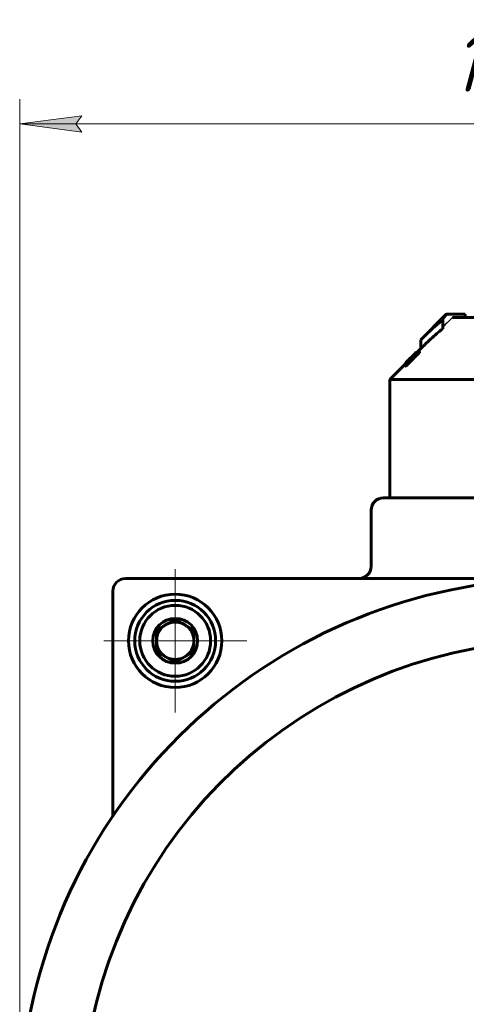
# Model space of a CAD drawing. Header units: millimetres. Extents: x 0 to 841, y 0 to 594.
# Tile 20 of 26: x 595 to 631, y 320 to 399. Entities that reach past the tile are written whole.
import ezdxf

# ---------------------------------------------------------------- set-up
doc = ezdxf.new("R2010")
doc.units = ezdxf.units.MM
for name, pattern in [('K5LT-1', [0]), ('K5LT_AXLED', [12, 7.5, -1.5, 1.5, -1.5]), ('K5LT_BASIC', [0]), ('K5LT_THIN', [0])]:
    doc.linetypes.add(name, pattern=pattern)
doc.layers.add('Системный слой', color=7, linetype='Continuous')
doc.layers.add('Системный слой (1)', color=7, linetype='Continuous', true_color=0x6c6c6c)
doc.styles.add('KDIMTEXTSTYLE', font='txt', dxfattribs={"width": 0.96, "oblique": 15, "height": 5})
doc.styles.add('KTEXTSTYLE', font='txt', dxfattribs={"width": 0.96, "height": 5})
doc.dimstyles.new('KDIMSTYLE (0.50)', dxfattribs={"dimtxt": 5, "dimasz": 1, "dimexe": 2, "dimexo": 0, "dimgap": 1, "dimtad": 1, "dimlfac": 2, "dimtxsty": 'KDIMTEXTSTYLE', "dimsah": 1, "dimcen": 0, "dimdle": 1, "dimadec": 0, "dimazin": 0, "dimtfac": 0.667, "dimtmove": 0, "dimatfit": 3, "dimfxl": 1, "dimtvp": 1, "dimtolj": 1, "dimtzin": 0, "dimarcsym": 0})

# ---------------------------------------------------------------- blocks, each defined once
blk = doc.blocks.new('U52')
at = {"layer": 'Системный слой (1)', "color": 150, "linetype": 'K5LT_BASIC', "lineweight": 60, "true_color": 0x0080ff}
for p, q in [((627.085, 372.261), (627.082, 372.258)), ((627.086, 372.262), (627.085, 372.261)), ((627.086, 372.262), (627.086, 372.263)), ((627.086, 372.263), (627.086, 372.262))]:
    blk.add_line(p, q, dxfattribs=at)
blk = doc.blocks.new('U53')
at = {"layer": 'Системный слой (1)', "color": 150, "linetype": 'K5LT_BASIC', "lineweight": 60, "true_color": 0x0080ff}
for p, q in [((626.24, 371.311), (626.244, 371.309)), ((626.244, 371.309), (626.255, 371.316)), ((626.255, 371.316), (626.278, 371.333))]:
    blk.add_line(p, q, dxfattribs=at)
blk = doc.blocks.new('U54')
at = {"layer": 'Системный слой (1)', "color": 150, "linetype": 'K5LT_BASIC', "lineweight": 60, "true_color": 0x0080ff}
for p, q in [((626.233, 371.39), (626.234, 371.392)), ((626.233, 371.389), (626.233, 371.39)), ((626.234, 371.392), (626.236, 371.395))]:
    blk.add_line(p, q, dxfattribs=at)
blk = doc.blocks.new('U55')
at = {"layer": 'Системный слой (1)', "color": 150, "linetype": 'K5LT_BASIC', "lineweight": 60, "true_color": 0x0080ff}
for p, q in [((627.086, 372.246), (627.094, 372.252)), ((627.094, 372.252), (627.099, 372.255)), ((627.099, 372.255), (627.1, 372.254))]:
    blk.add_line(p, q, dxfattribs=at)
blk = doc.blocks.new('U57')
at = {"layer": 'Системный слой (1)', "color": 150, "linetype": 'K5LT_BASIC', "lineweight": 60, "true_color": 0x0080ff}
for p, q in [((626.236, 371.342), (626.238, 371.343)), ((626.236, 371.341), (626.236, 371.342)), ((626.238, 371.343), (626.24, 371.345))]:
    blk.add_line(p, q, dxfattribs=at)
blk = doc.blocks.new('U58')
at = {"layer": 'Системный слой (1)', "color": 150, "linetype": 'K5LT_BASIC', "lineweight": 60, "true_color": 0x0080ff}
for p, q in [((627.107, 372.213), (627.475, 372.581)), ((624.975, 370.081), (626.236, 371.342))]:
    blk.add_line(p, q, dxfattribs=at)
blk = doc.blocks.new('U59')
at = {"layer": 'Системный слой (1)', "color": 150, "linetype": 'K5LT_BASIC', "lineweight": 60, "true_color": 0x0080ff}
for p, q in [((627.285, 372.392), (627.295, 372.402)), ((627.295, 372.402), (627.305, 372.412)), ((627.305, 372.412), (627.315, 372.421))]:
    blk.add_line(p, q, dxfattribs=at)
blk = doc.blocks.new('U70')
at = {"layer": 'Системный слой (1)', "color": 150, "linetype": 'K5LT_BASIC', "lineweight": 60, "true_color": 0x0080ff}
for p, q in [((626.631, 371.807), (627.067, 372.243)), ((626.261, 371.438), (626.437, 371.614))]:
    blk.add_line(p, q, dxfattribs=at)
blk = doc.blocks.new('U72')
at = {"layer": 'Системный слой (1)', "color": 150, "linetype": 'K5LT_BASIC', "lineweight": 60, "true_color": 0x0080ff}
for p, q in [((627.051, 372.102), (627.076, 372.131)), ((627.076, 372.131), (627.097, 372.156)), ((627.097, 372.156), (627.107, 372.171))]:
    blk.add_line(p, q, dxfattribs=at)
blk = doc.blocks.new('U78')
at = {"layer": 'Системный слой (1)', "color": 150, "linetype": 'K5LT_BASIC', "lineweight": 60, "true_color": 0x0080ff}
for p, q in [((626.543, 371.624), (626.519, 371.599)), ((626.568, 371.649), (626.543, 371.624)), ((626.593, 371.675), (626.568, 371.649))]:
    blk.add_line(p, q, dxfattribs=at)
blk = doc.blocks.new('D12')
at = {"layer": 'Системный слой (1)'}
for points in [[(600.225, 389.971), (599.725, 390.629), (600.225, 391.288), (595.225, 390.629)], [(674.725, 390.629), (669.725, 391.288), (670.225, 390.629), (669.725, 389.971)]]:
    blk.add_hatch(color=7, dxfattribs=at).paths.add_polyline_path(points)
at = {"layer": 'Системный слой (1)', "color": 7, "linetype": 'K5LT_THIN', "lineweight": 18}
for p, q in [((595.225, 310.581), (595.225, 392.629)), ((674.725, 340.012), (674.725, 392.629)), ((595.225, 390.629), (600.225, 391.288)), ((600.225, 391.288), (599.725, 390.629)), ((670.225, 390.629), (669.725, 391.288)), ((669.725, 391.288), (674.725, 390.629)), ((600.225, 389.971), (595.225, 390.629)), ((674.725, 390.629), (595.225, 390.629)), ((599.725, 390.629), (600.225, 389.971)), ((674.725, 390.629), (669.725, 389.971)), ((669.725, 389.971), (670.225, 390.629))]:
    blk.add_line(p, q, dxfattribs=at)
blk.add_wipeout([(630.03, 391.629), (630.03, 399.011), (639.524, 399.011), (639.524, 391.629)]).dxf.layer = 'Системный слой (1)'
at = {"layer": 'Системный слой (1)', "color": 7, "insert": (630.03, 398.217), "char_height": 5, "attachment_point": 1, "style": 'KTEXTSTYLE'}
blk.add_mtext('\\fArial|b0|c204|p34;\\H5.0;\\W1.000;\\Q15;\\fGOST Type AU|b0|i0|c204|p34;\\Q15;\\W0.960;159', dxfattribs=at)
blk = doc.blocks.new('KDIMARROW_01')
at = {"layer": 'Системный слой'}
blk.add_hatch(color=0, dxfattribs=at).paths.add_polyline_path([(-5, -0.658), (0, 0), (-5, 0.658), (-4.5, 0)])
at = {"layer": 'Системный слой', "color": 0, "linetype": 'K5LT_THIN', "lineweight": 18}
for p, q in [((-4.5, 0), (-5, 0.658)), ((-5, 0.658), (0, 0)), ((0, 0), (-5, -0.658)), ((-5, -0.658), (-4.5, 0))]:
    blk.add_line(p, q, dxfattribs=at)
at = {"layer": 'Системный слой (1)', "color": 0, "linetype": 'K5LT_THIN', "lineweight": 18}
blk.add_line((638.725, 310.581), (638.225, 310.581), dxfattribs=at)
blk = doc.blocks.new('U84')
at = {"layer": 'Системный слой (1)', "color": 30, "linetype": 'K5LT_AXLED', "lineweight": 18, "true_color": 0xff8000}
for q in [(607.725, 354.831), (601.975, 349.081), (613.475, 349.081), (607.725, 343.331)]:
    blk.add_line((607.725, 349.081), q, dxfattribs=at)

msp = doc.modelspace()

# ---------------------------------------------------------------- linework, layer by layer
at = {"layer": 'Системный слой (1)', "color": 150, "linetype": 'K5LT_BASIC', "lineweight": 60, "true_color": 0x0080ff}
for p, q in [((627.4746, 373.2877), (629.5175, 375.3306)), ((629.5592, 375.3306), (629.2246, 374.9975)), ((629.5175, 375.3306), (629.5592, 375.3306)), ((631.0242, 375.3306), (629.5592, 375.3306)), ((631.0242, 375.0806), (631.0242, 375.3306)), ((629.2246, 374.9975), (629.2246, 374.8779)), ((629.2246, 374.1708), (629.2246, 374.8779)), ((630.0185, 375.0806), (637.8496, 375.0806)), ((627.4746, 372.5806), (627.4746, 373.2877)), ((626.8677, 372.0443), (626.8594, 372.0361)), ((626.8677, 372.0418), (626.8677, 372.0443)), ((626.9074, 372.0776), (626.8809, 372.0512)), ((626.8809, 372.0405), (626.8809, 372.0512)), ((626.9074, 372.0662), (626.9074, 372.0776)), ((626.9462, 372.0861), (626.9462, 372.0833)), ((627.0206, 372.0785), (627.0206, 372.1384)), ((627.0281, 372.0196), (627.0372, 372.0278)), ((627.0372, 372.0278), (627.2943, 372.2808)), ((627.0818, 372.2584), (627.0666, 372.2433)), ((627.086, 372.2323), (627.086, 372.2621)), ((627.0863, 372.2326), (627.0863, 372.2626)), ((627.0934, 372.0832), (627.0934, 372.112)), ((627.1, 372.2426), (627.1, 372.2541)), ((627.2852, 372.3919), (627.1075, 372.2152)), ((627.1075, 372.244), (627.1075, 372.2418)), ((627.1075, 372.171), (627.1075, 372.2418)), ((627.2943, 372.18), (627.2943, 372.2507)), ((627.3679, 372.2663), (627.3679, 372.337)), ((626.2327, 371.3386), (626.2327, 371.3888)), ((626.236, 371.3415), (626.236, 371.4122)), ((626.2401, 371.3107), (626.2401, 371.3814)), ((626.2434, 371.2318), (626.2434, 371.278)), ((626.2434, 371.1611), (626.2434, 371.2318)), ((626.2476, 371.1643), (626.2476, 371.235)), ((626.279, 371.4301), (626.279, 371.4522)), ((626.3096, 371.3719), (626.3096, 371.4307)), ((626.3393, 371.2401), (626.3393, 371.3108)), ((626.4352, 371.4528), (626.4352, 371.4819)), ((626.4361, 371.6104), (626.4361, 371.6127)), ((626.4534, 371.5644), (626.4452, 371.5562)), ((626.4534, 371.5304), (626.4534, 371.5644)), ((626.484, 371.658), (626.5064, 371.6803)), ((626.5105, 371.6844), (626.5105, 371.6869)), ((626.5188, 371.6381), (626.5188, 371.636)), ((626.5188, 371.5985), (626.5188, 371.636)), ((626.5973, 371.7495), (626.5932, 371.7454)), ((626.5932, 371.6747), (626.5932, 371.7454)), ((626.5973, 371.6788), (626.5932, 371.6747)), ((626.5973, 371.6788), (626.5973, 371.7495)), ((626.5974, 371.6785), (626.5973, 371.6788)), ((626.6307, 371.8074), (626.6023, 371.7788)), ((626.6023, 371.6834), (626.6023, 371.7216)), ((626.6196, 371.7813), (626.6196, 371.7902)), ((626.6362, 371.6949), (626.6618, 371.7203)), ((626.7098, 371.7061), (626.6403, 371.6377)), ((626.6535, 371.7346), (626.6668, 371.7477)), ((626.7941, 371.8999), (626.6891, 371.7941)), ((626.6891, 371.7698), (626.6891, 371.7941)), ((626.7098, 371.7061), (626.7098, 371.7672)), ((626.7503, 371.9119), (626.7503, 371.9262)), ((626.7676, 371.9195), (626.7891, 371.9407)), ((626.7676, 371.89), (626.7676, 371.9195)), ((626.7759, 371.8978), (626.7676, 371.89)), ((626.7891, 371.9114), (626.7891, 371.9407)), ((626.7941, 371.8721), (626.7941, 371.8999)), ((626.833, 372.0051), (626.833, 372.0054)), ((626.833, 371.9935), (626.833, 372.0051)), ((624.9746, 370.0806), (652.4746, 370.0806)), ((624.9746, 360.5806), (624.9746, 370.0806)), ((652.9746, 360.5806), (624.4746, 360.5806)), ((623.4746, 359.5806), (623.4746, 355.0806)), ((638.7246, 354.0806), (603.7246, 354.0806)), ((602.7246, 353.0806), (602.7246, 334.9988)), ((607.7246, 350.8126), (606.2246, 349.9466)), ((609.2246, 349.9466), (607.7246, 350.8126)), ((606.2246, 349.9466), (606.2246, 348.2146)), ((609.2246, 348.2146), (609.2246, 349.9466)), ((606.2246, 348.2146), (607.7246, 347.3485)), ((607.7246, 347.3485), (609.2246, 348.2146))]:
    msp.add_line(p, q, dxfattribs=at)
for radius in [3.75, 3.25, 2.85, 1.8]:
    msp.add_circle((607.7246, 349.0806), radius, dxfattribs=at)
for centre, radius, start, end in [((1369.5646, -382.9432), 1058.8561, 134.5082149, 134.5807202), ((624.4746, 359.5806), 1, 90, 180), ((622.4746, 355.0806), 1, 270, 0), ((638.7246, 310.5806), 43.5, 285.793344, 254.206656), ((603.7246, 353.0806), 1, 90, 180), ((607.7246, 349.0806), 1.5, 120, 180), ((607.7246, 349.0806), 1.5, 90, 120), ((607.7246, 349.0806), 1.5, 60, 90), ((607.7246, 349.0806), 1.5, 0, 60), ((638.7246, 310.5806), 38.5, 287.899161, 252.100839), ((607.7246, 349.0806), 1.5, 180, 240), ((607.7246, 349.0806), 1.5, 300, 0), ((607.7246, 349.0806), 1.5, 240, 300)]:
    msp.add_arc(centre, radius, start, end, dxfattribs=at)
for points, knots in [([(629.2246, 374.8779), (629.0878, 374.7681), (628.8892, 374.603), (628.5681, 374.3241), (628.2475, 374.0348), (627.8622, 373.6708), (627.602, 373.415), (627.4746, 373.2877)], [0, 0, 0, 0, 1.8150803, 2.6563579, 4.3453263, 6.2013392, 8, 8, 8, 8]), ([(629.2246, 374.1708), (629.0699, 374.0466), (628.8201, 373.838), (628.4405, 373.5035), (628.0083, 373.1055), (627.6758, 372.7818), (627.4746, 372.5806)], [0, 0, 0, 0, 1.7953495, 2.9273535, 4.5128741, 7, 7, 7, 7]), ([(627.0281, 372.0848), (627.0071, 372.0672), (626.971, 372.036), (626.91, 371.9812), (626.8457, 371.9215), (626.7616, 371.8411), (626.7011, 371.7818), (626.6668, 371.7477)], [0, 0, 0, 0, 1.5950569, 2.618573, 4.164359, 5.8032725, 8, 8, 8, 8]), ([(627.0463, 372.1981), (627.0211, 372.1749), (626.9663, 372.1234), (626.8741, 372.0341), (626.7762, 371.9377), (626.7093, 371.8712), (626.6759, 371.8378)], [0, 0, 0, 0, 1.7049218, 3.4384947, 5.2035159, 7, 7, 7, 7]), ([(626.7503, 371.9262), (626.7528, 371.9289), (626.7592, 371.9355), (626.7712, 371.9477), (626.786, 371.9626), (626.8059, 371.9825), (626.8314, 372.0081), (626.8513, 372.028), (626.8594, 372.0361)], [0, 0, 0, 0, 1.4771506, 3.132897, 4.2413571, 5.4818507, 7.5609808, 9, 9, 9, 9]), ([(626.7759, 371.8978), (626.7912, 371.9136), (626.8183, 371.9414), (626.848, 371.9725), (626.8745, 372.0004), (626.8929, 372.0201), (626.9111, 372.0399), (626.9208, 372.0507), (626.9293, 372.0604), (626.9359, 372.0683), (626.9411, 372.0747), (626.9452, 372.0804), (626.9462, 372.0826), (626.9462, 372.0833)], [0, 0, 0, 0, 2.8894276, 5.1014274, 5.8210636, 8.2191833, 8.9858522, 10.0300869, 10.6757092, 11.4299326, 12.2357224, 12.8885784, 14, 14, 14, 14]), ([(626.9462, 372.0861), (626.9462, 372.0865), (626.9456, 372.0866), (626.9436, 372.0854), (626.9398, 372.0827), (626.9323, 372.0764), (626.9205, 372.0659), (626.908, 372.0545), (626.8924, 372.0399), (626.8676, 372.0164), (626.8325, 371.9828), (626.8035, 371.9547), (626.7891, 371.9407)], [0, 0, 0, 0, 0.7572373, 1.1158562, 1.5576421, 2.8055616, 3.7092315, 4.7586964, 5.8298063, 7.2203437, 10.0997979, 13, 13, 13, 13]), ([(626.7941, 371.8999), (626.8204, 371.9268), (626.8617, 371.9693), (626.9155, 372.0257), (626.966, 372.0792), (627.0002, 372.1162), (627.0206, 372.1384)], [0, 0, 0, 0, 2.2662011, 3.5976093, 4.8766928, 7, 7, 7, 7]), ([(626.9074, 372.0823), (626.8971, 372.0719), (626.8795, 372.0539), (626.8609, 372.0349), (626.8515, 372.0252), (626.8461, 372.0195), (626.8415, 372.0148), (626.8368, 372.0098), (626.8338, 372.0066), (626.833, 372.0055), (626.833, 372.0054)], [0, 0, 0, 0, 3.7982147, 6.4690317, 7.2765616, 7.8009812, 8.901303, 9.4442407, 10.4205079, 11, 11, 11, 11]), ([(626.833, 372.0051), (626.833, 372.0051), (626.8331, 372.0051), (626.8344, 372.0062), (626.8376, 372.0091), (626.843, 372.0142), (626.8495, 372.0205), (626.862, 372.0326), (626.873, 372.0434), (626.8809, 372.0512)], [0, 0, 0, 0, 0.5360703, 1.1029994, 2.5051698, 3.4752299, 4.7275159, 6.26619, 10, 10, 10, 10]), ([(626.8677, 372.0443), (626.8779, 372.0545), (626.8916, 372.0682), (626.9051, 372.0817), (626.9116, 372.0882), (626.9169, 372.0935), (626.9216, 372.0981), (626.9273, 372.1037), (626.9289, 372.1051), (626.9289, 372.105)], [0, 0, 0, 0, 3.0681453, 4.1115439, 4.8105528, 5.6400125, 6.5453423, 7.4287096, 10, 10, 10, 10]), ([(626.9074, 372.0776), (626.9286, 372.099), (626.9594, 372.1303), (626.9942, 372.1659), (627.0157, 372.1881), (627.0329, 372.206), (627.0643, 372.2389), (627.0788, 372.2544), (627.086, 372.2621)], [0, 0, 0, 0, 2.0476321, 3.0209572, 3.8398508, 4.6939996, 5.4455953, 9, 9, 9, 9]), ([(626.9289, 372.105), (626.9289, 372.1049), (626.9275, 372.1034), (626.9208, 372.0963), (626.9128, 372.0879), (626.9074, 372.0823)], [0, 0, 0, 0, 1.5899892, 3.3535702, 6, 6, 6, 6]), ([(627.0206, 372.1384), (627.0318, 372.151), (627.0513, 372.1731), (627.0732, 372.1983), (627.0861, 372.2136), (627.0936, 372.2226), (627.1002, 372.2307), (627.1057, 372.238), (627.1075, 372.2411), (627.1075, 372.2418)], [0, 0, 0, 0, 2.9601956, 5.1951315, 6.3561519, 7.1655114, 7.8774125, 9.0397625, 10, 10, 10, 10]), ([(627.0934, 372.112), (627.0934, 372.1161), (627.0916, 372.1202), (627.0843, 372.1205), (627.0764, 372.1179), (627.0653, 372.1119), (627.0499, 372.1017), (627.0369, 372.0919), (627.0281, 372.0848)], [0, 0, 0, 0, 2.6445188, 3.6927827, 5.026454, 6.3066156, 7.3156684, 9, 9, 9, 9]), ([(627.0281, 372.0196), (627.0391, 372.0331), (627.0581, 372.0572), (627.0755, 372.0815), (627.087, 372.0994), (627.0914, 372.1074), (627.0934, 372.112)], [0, 0, 0, 0, 2.4074529, 4.4852695, 5.2933829, 7, 7, 7, 7]), ([(627.1075, 372.244), (627.1075, 372.2453), (627.1059, 372.2458), (627.1002, 372.2429), (627.0899, 372.2357), (627.0716, 372.2206), (627.0534, 372.2045), (627.0463, 372.1981)], [0, 0, 0, 0, 1.745229, 2.6343194, 3.8060461, 6.4449192, 8, 8, 8, 8]), ([(627.3679, 372.337), (627.367, 372.3373), (627.3649, 372.3375), (627.3604, 372.3361), (627.3552, 372.3334), (627.3486, 372.329), (627.3391, 372.3219), (627.3282, 372.3127), (627.3122, 372.2982), (627.3016, 372.288), (627.2943, 372.2808)], [0, 0, 0, 0, 1.5617765, 2.6281564, 3.8099991, 4.9020811, 5.8611704, 7.6421569, 8.6528717, 11, 11, 11, 11]), ([(627.2943, 372.2507), (627.3033, 372.2595), (627.3159, 372.2723), (627.3336, 372.2915), (627.3457, 372.3055), (627.359, 372.3226), (627.365, 372.3318), (627.3679, 372.337)], [0, 0, 0, 0, 2.0998334, 2.9819415, 4.6003769, 5.6916211, 8, 8, 8, 8]), ([(627.2943, 372.18), (627.3033, 372.1888), (627.3159, 372.2016), (627.3336, 372.2208), (627.3457, 372.2348), (627.359, 372.2519), (627.365, 372.2611), (627.3679, 372.2663)], [0, 0, 0, 0, 2.0998334, 2.9819416, 4.6003769, 5.6916212, 8, 8, 8, 8]), ([(626.236, 371.4122), (626.236, 371.4121), (626.2378, 371.4135), (626.2447, 371.42), (626.258, 371.4324), (626.2701, 371.4438), (626.279, 371.4522)], [0, 0, 0, 0, 1.2679227, 2.9718727, 4.2824936, 7, 7, 7, 7]), ([(626.2611, 371.4377), (626.2555, 371.4322), (626.2479, 371.4246), (626.2409, 371.4175), (626.237, 371.4134), (626.236, 371.4122), (626.236, 371.4122)], [0, 0, 0, 0, 2.6156768, 4.0107172, 5.2665311, 7, 7, 7, 7]), ([(626.4758, 371.6362), (626.452, 371.6119), (626.4065, 371.565), (626.3554, 371.5118), (626.3159, 371.4701), (626.2862, 371.4382), (626.2622, 371.4114), (626.2492, 371.3958), (626.2419, 371.3861), (626.2401, 371.3825), (626.2401, 371.3814)], [0, 0, 0, 0, 2.4474337, 4.7036154, 5.5801475, 7.1082674, 8.52398, 9.3750303, 10.0212233, 11, 11, 11, 11]), ([(626.2401, 371.3814), (626.2401, 371.3796), (626.2421, 371.3788), (626.25, 371.3828), (626.2585, 371.3884), (626.2702, 371.3973), (626.2865, 371.4106), (626.3001, 371.4224), (626.3096, 371.4307)], [0, 0, 0, 0, 2.6100065, 3.6472661, 4.9623718, 6.2325866, 7.2381765, 9, 9, 9, 9]), ([(626.322, 371.3866), (626.3123, 371.3752), (626.2983, 371.3586), (626.2806, 371.3367), (626.2677, 371.32), (626.2565, 371.3045), (626.2495, 371.2934), (626.2447, 371.2842), (626.2434, 371.28), (626.2434, 371.278)], [0, 0, 0, 0, 2.2856901, 3.4232433, 4.8998405, 6.3066871, 7.6442375, 8.500273, 10, 10, 10, 10]), ([(626.2434, 371.278), (626.2445, 371.277), (626.2473, 371.2764), (626.2539, 371.2781), (626.2618, 371.2815), (626.2731, 371.2879), (626.2908, 371.2995), (626.3067, 371.3112), (626.3178, 371.3198)], [0, 0, 0, 0, 1.7307156, 2.6350327, 3.935339, 5.2446321, 6.5630553, 9, 9, 9, 9]), ([(626.3178, 371.3198), (626.3106, 371.312), (626.299, 371.2995), (626.2837, 371.2827), (626.2728, 371.2705), (626.2639, 371.2602), (626.2568, 371.2517), (626.2508, 371.2442), (626.2465, 371.2384), (626.244, 371.2341), (626.2434, 371.2324), (626.2434, 371.2318)], [0, 0, 0, 0, 2.6890337, 4.3623894, 5.9535641, 7.1264518, 8.2305786, 9.3238857, 10.3463489, 11.1398688, 12, 12, 12, 12]), ([(626.2434, 371.2318), (626.2434, 371.2316), (626.2436, 371.2315), (626.2447, 371.2323), (626.2459, 371.2334), (626.2469, 371.2344), (626.2476, 371.235)], [0, 0, 0, 0, 2.6861831, 3.5295148, 4.6769417, 7, 7, 7, 7]), ([(626.2476, 371.235), (626.2476, 371.2337), (626.2483, 371.2327), (626.2514, 371.2334), (626.2541, 371.2347), (626.2578, 371.237), (626.2625, 371.2404), (626.2685, 371.2451), (626.2761, 371.2515), (626.2855, 371.2597), (626.2976, 371.2707), (626.3158, 371.2878), (626.3303, 371.3019), (626.3393, 371.3108)], [0, 0, 0, 0, 1.9215441, 2.5778099, 3.2860596, 4.0147695, 4.7668886, 5.5812881, 6.560913, 7.7106531, 8.9694989, 10.8306458, 14, 14, 14, 14]), ([(626.2476, 371.1643), (626.2476, 371.163), (626.2483, 371.162), (626.2514, 371.1627), (626.2541, 371.164), (626.2578, 371.1663), (626.2625, 371.1697), (626.2685, 371.1744), (626.2761, 371.1807), (626.2855, 371.189), (626.2976, 371.2), (626.3158, 371.2171), (626.3303, 371.2312), (626.3393, 371.2401)], [0, 0, 0, 0, 1.9215441, 2.5778099, 3.2860596, 4.0147695, 4.7668886, 5.5812881, 6.560913, 7.7106531, 8.9694989, 10.8306458, 14, 14, 14, 14]), ([(626.279, 371.4522), (626.2944, 371.4671), (626.3206, 371.4925), (626.3688, 371.5395), (626.4249, 371.5945), (626.4721, 371.6415), (626.4973, 371.6666)], [0, 0, 0, 0, 1.8805737, 2.9215751, 4.8167867, 7, 7, 7, 7]), ([(626.3096, 371.4307), (626.3211, 371.4408), (626.3411, 371.4585), (626.3702, 371.4848), (626.395, 371.5077), (626.4198, 371.5312), (626.4367, 371.5478), (626.4452, 371.5562)], [0, 0, 0, 0, 2.3901662, 3.9557335, 5.3258342, 6.6610251, 8, 8, 8, 8]), ([(626.6535, 371.7346), (626.6308, 371.7121), (626.5913, 371.6726), (626.5304, 371.6107), (626.4742, 371.5525), (626.4134, 371.488), (626.3635, 371.4335), (626.3329, 371.399), (626.322, 371.3866)], [0, 0, 0, 0, 1.6854502, 2.9432063, 4.6151004, 6.0611017, 7.9134244, 9, 9, 9, 9]), ([(626.484, 371.658), (626.4735, 371.6474), (626.4582, 371.6322), (626.4411, 371.6153), (626.4305, 371.6049), (626.421, 371.5957), (626.4122, 371.5871), (626.4028, 371.578), (626.3943, 371.5699), (626.3899, 371.5658), (626.3881, 371.5642)], [0, 0, 0, 0, 2.3677707, 3.3611114, 4.137441, 5.121039, 6.141672, 7.1598537, 9.0610207, 11, 11, 11, 11]), ([(626.3881, 371.5642), (626.3903, 371.5665), (626.3956, 371.572), (626.405, 371.5815), (626.418, 371.5947), (626.4284, 371.6051), (626.4361, 371.6127)], [0, 0, 0, 0, 1.7234738, 3.7043996, 4.9234119, 7, 7, 7, 7]), ([(626.5932, 371.7454), (626.5713, 371.7232), (626.5324, 371.6837), (626.4902, 371.6402), (626.4608, 371.6095), (626.4387, 371.5861), (626.4205, 371.5663), (626.4097, 371.5539), (626.4037, 371.5467), (626.3986, 371.5399), (626.3972, 371.5372), (626.3972, 371.5364)], [0, 0, 0, 0, 3.0961543, 5.4243111, 6.1946322, 7.6534461, 9.05212, 9.6906291, 10.3170726, 10.9250479, 12, 12, 12, 12]), ([(626.4799, 371.6051), (626.4701, 371.596), (626.4541, 371.5812), (626.4344, 371.5635), (626.4211, 371.5519), (626.4114, 371.544), (626.4045, 371.5388), (626.3987, 371.5352), (626.3972, 371.5354), (626.3972, 371.5364)], [0, 0, 0, 0, 2.1647556, 3.6230088, 4.9565828, 6.035042, 7.0447581, 8.1524581, 10, 10, 10, 10]), ([(626.4047, 371.4407), (626.4047, 371.4385), (626.4062, 371.4366), (626.4119, 371.4382), (626.4172, 371.4408), (626.4234, 371.4445), (626.4326, 371.4508), (626.4462, 371.461), (626.4645, 371.4759), (626.4859, 371.4942), (626.5126, 371.5179), (626.5445, 371.5469), (626.5885, 371.5881), (626.6209, 371.619), (626.6403, 371.6377)], [0, 0, 0, 0, 1.5422263, 2.3588157, 2.8394971, 3.4228922, 4.1436654, 5.0508932, 6.1556111, 7.3570795, 8.510542, 10.2797211, 12.1223292, 15, 15, 15, 15]), ([(626.4352, 371.4819), (626.4294, 371.4748), (626.4217, 371.4653), (626.4135, 371.4547), (626.4094, 371.4491), (626.4069, 371.4453), (626.4052, 371.4425), (626.4047, 371.4412), (626.4047, 371.4407)], [0, 0, 0, 0, 3.7907783, 5.1900867, 6.4072108, 7.4410132, 8.010621, 9, 9, 9, 9]), ([(626.6362, 371.6949), (626.6153, 371.6743), (626.5843, 371.6431), (626.5445, 371.6018), (626.5083, 371.5636), (626.471, 371.5229), (626.4458, 371.4941), (626.4352, 371.4819)], [0, 0, 0, 0, 2.2335596, 3.3376944, 4.4673134, 6.4412657, 8, 8, 8, 8]), ([(626.4361, 371.6127), (626.4457, 371.6224), (626.4626, 371.6393), (626.4812, 371.6578), (626.4932, 371.6698), (626.5003, 371.6768), (626.5053, 371.6818), (626.509, 371.6854), (626.5104, 371.6869), (626.5105, 371.6869)], [0, 0, 0, 0, 3.3678224, 5.7491455, 6.6726633, 7.9297382, 8.6173132, 9.0494694, 10, 10, 10, 10]), ([(626.4534, 371.5644), (626.4593, 371.5703), (626.4691, 371.5804), (626.4829, 371.5948), (626.4948, 371.6074), (626.505, 371.6187), (626.5121, 371.6271), (626.5163, 371.6325), (626.5181, 371.635), (626.5188, 371.636)], [0, 0, 0, 0, 2.0404797, 3.46185, 5.1054262, 6.6898642, 8.0649684, 9.1643467, 10, 10, 10, 10]), ([(626.6759, 371.8378), (626.6457, 371.8075), (626.5787, 371.7401), (626.5122, 371.6731), (626.4758, 371.6362)], [0, 0, 0, 0, 2.243007, 5, 5, 5, 5]), ([(626.5188, 371.6381), (626.5188, 371.6383), (626.5183, 371.6381), (626.5164, 371.6369), (626.5135, 371.6346), (626.5091, 371.631), (626.5037, 371.6263), (626.4941, 371.6179), (626.486, 371.6106), (626.4799, 371.6051)], [0, 0, 0, 0, 0.7997316, 1.4511583, 2.3750237, 3.610832, 4.9267329, 6.2354566, 10, 10, 10, 10]), ([(626.4973, 371.6666), (626.5207, 371.6899), (626.5629, 371.7324), (626.6026, 371.7728), (626.6196, 371.7902)], [0, 0, 0, 0, 2.7569453, 5, 5, 5, 5]), ([(626.6023, 371.7788), (626.5992, 371.7756), (626.5937, 371.7698), (626.584, 371.7597), (626.5759, 371.7513), (626.5666, 371.7416), (626.5564, 371.7311), (626.5441, 371.7185), (626.5328, 371.707), (626.5217, 371.6957), (626.5126, 371.6865), (626.5064, 371.6803)], [0, 0, 0, 0, 2.584323, 4.1177163, 5.8343664, 6.6141473, 8.0251383, 9.5247158, 10.1470032, 10.7511592, 12, 12, 12, 12]), ([(626.6023, 371.7216), (626.6023, 371.7201), (626.6037, 371.7189), (626.6099, 371.7223), (626.6155, 371.7262), (626.6204, 371.73), (626.6273, 371.7357), (626.6379, 371.745), (626.6584, 371.7638), (626.6771, 371.7822), (626.6891, 371.7941)], [0, 0, 0, 0, 2.6179414, 4.1036727, 4.6234538, 5.3182027, 6.0795471, 6.8571513, 8.2814895, 11, 11, 11, 11]), ([(626.6196, 371.7902), (626.6311, 371.8018), (626.6477, 371.8189), (626.6754, 371.8476), (626.6984, 371.8717), (626.7233, 371.8979), (626.739, 371.9145), (626.7482, 371.924), (626.7503, 371.9262)], [0, 0, 0, 0, 1.4369878, 2.2868962, 4.3927927, 5.9423406, 8.2758468, 9, 9, 9, 9]), ([(626.7098, 371.7672), (626.7098, 371.7673), (626.709, 371.7667), (626.7082, 371.7659), (626.7073, 371.765), (626.7057, 371.7635), (626.7029, 371.7608), (626.6984, 371.7564), (626.6845, 371.7428), (626.672, 371.7304), (626.6618, 371.7203)], [0, 0, 0, 0, 0.2530458, 0.4291076, 0.5787293, 0.8979245, 1.5106567, 2.4982831, 3.980579, 11, 11, 11, 11]), ([(626.7098, 371.7672), (626.7288, 371.7857), (626.7572, 371.8131), (626.7985, 371.8522), (626.8251, 371.877), (626.8538, 371.9031), (626.875, 371.922), (626.8976, 371.941), (626.9126, 371.9526), (626.9235, 371.96), (626.9306, 371.9638), (626.9359, 371.965), (626.9371, 371.9631), (626.9371, 371.9614)], [0, 0, 0, 0, 2.8094982, 4.0815355, 5.9690152, 6.7230433, 8.403591, 9.2642089, 10.5619943, 11.2868222, 11.9709647, 12.8491863, 14, 14, 14, 14]), ([(626.7098, 371.7061), (626.732, 371.728), (626.7645, 371.7608), (626.8052, 371.8034), (626.8388, 371.8397), (626.8698, 371.8746), (626.8899, 371.8982), (626.8974, 371.9073)], [0, 0, 0, 0, 2.5168986, 3.7248326, 4.9038381, 6.7742477, 8, 8, 8, 8]), ([(626.7676, 371.9195), (626.7669, 371.9187), (626.7658, 371.9174), (626.7646, 371.916), (626.7638, 371.915), (626.7635, 371.9146), (626.7635, 371.9145)], [0, 0, 0, 0, 2.5937106, 3.9873477, 5.279408, 7, 7, 7, 7]), ([(626.7635, 371.9145), (626.7635, 371.9129), (626.7638, 371.91), (626.7645, 371.9055), (626.7657, 371.8992), (626.7669, 371.8938), (626.7676, 371.89)], [0, 0, 0, 0, 1.4770904, 2.7109163, 4.1347305, 7, 7, 7, 7]), ([(626.8974, 371.9073), (626.9034, 371.9145), (626.9125, 371.9257), (626.9265, 371.9445), (626.9334, 371.9551), (626.9371, 371.9614)], [0, 0, 0, 0, 1.8989783, 3.171395, 6, 6, 6, 6]), ([(626.2434, 371.1611), (626.2434, 371.1609), (626.2436, 371.1608), (626.2447, 371.1616), (626.2459, 371.1626), (626.2469, 371.1636), (626.2476, 371.1643)], [0, 0, 0, 0, 2.6861831, 3.5295148, 4.6769417, 7, 7, 7, 7])]:
    msp.add_open_spline(points, degree=3, knots=knots, dxfattribs=at)
at = {"layer": 'Системный слой (1)', "color": 7, "linetype": 'K5LT-1'}
msp.add_open_spline([(630.0185, 375.0806), (629.9096, 374.9722), (629.645, 374.7089), (629.3804, 374.4454), (629.2246, 374.2904)], degree=3, knots=[0, 0, 0, 0, 1.3013895, 3.1630878, 3.1630878, 3.1630878, 3.1630878], dxfattribs=at)
at = {"layer": 'Системный слой (1)', "color": 150, "linetype": 'K5LT_BASIC', "lineweight": 60, "true_color": 0x0080ff}
for points in [[(627.2943, 372.2507), (626.9758, 371.9376), (626.6575, 371.6243), (626.3393, 371.3108)], [(626.6023, 371.7216), (626.6006, 371.7332), (626.599, 371.7425), (626.5973, 371.7495)]]:
    msp.add_open_spline(points, degree=3, dxfattribs=at)

# ---------------------------------------------------------------- block references
at = {"layer": 'Системный слой (1)'}
for name in ['U58', 'U70', 'U72', 'U52', 'U55', 'U59', 'U54', 'U57', 'U53', 'U78']:
    msp.add_blockref(name, (0, 0), dxfattribs=at)

# ---------------------------------------------------------------- next in the draw order: dimensions: what is measured, and where the dimension line sits
at = {"layer": 'Системный слой (1)', "color": 7}
dim = msp.add_linear_dim(base=(674.7246, 390.6295), p1=(595.2246, 310.5806), p2=(674.7246, 340.0117), dimstyle='KDIMSTYLE (0.50)', override={"dimexo": 0, "dimpost": '\\fGOST Type AU|b0|c204|p34;\\H5.0;\\W0.960;\\Q15;<>', "dimblk1": 'KDIMARROW_01', "dimblk2": 'KDIMARROW_01', "dimse1": 0, "dimse2": 0, "dimclrt": 7, "dimtol": 1, "dimtp": 0, "dimtm": 0, "dimtdec": 5, "dimtolj": 1}, dxfattribs=at)
dim.commit()
dim.dimension.update_dxf_attribs({"geometry": 'D12', "text_midpoint": (634.9746, 390.6295), "dimtype": 160})

# ---------------------------------------------------------------- next in the draw order: block references
at = {"layer": 'Системный слой (1)'}
msp.add_blockref('U84', (0, 0), dxfattribs=at)

doc.saveas('drawing.dxf')
